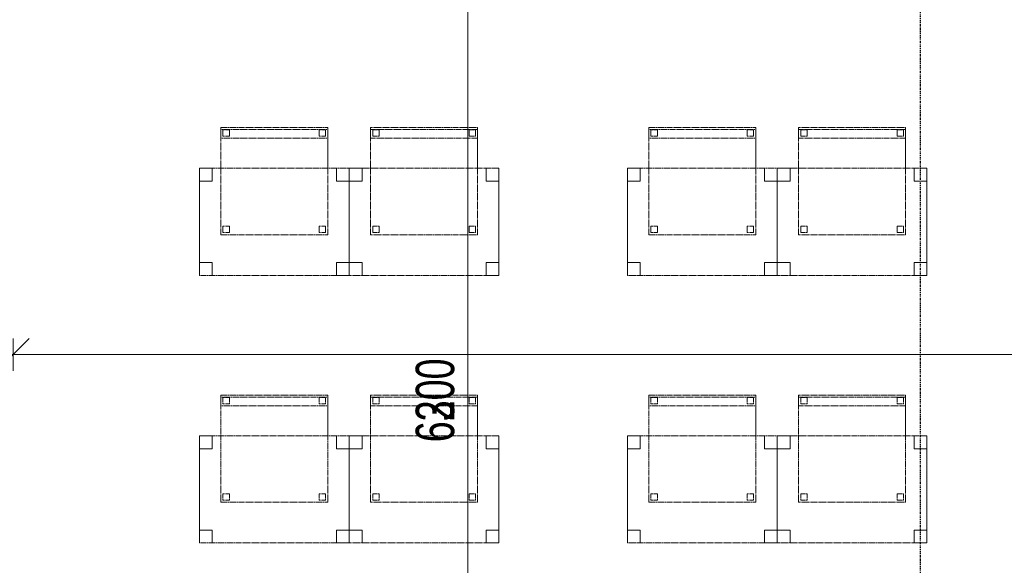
# Model space of a CAD drawing. Header units: millimetres. Extents: x -80560 to 110805, y -11020 to 52719.
# Tile 54 of 182: x 36085 to 40686, y 24983 to 27532. Entities that reach past the tile are written whole.
import ezdxf

# ---------------------------------------------------------------- set-up
doc = ezdxf.new("R2010")
doc.units = ezdxf.units.MM
doc.linetypes.add('CENTER2', pattern=[20, 8, -4, 4, -4])
doc.linetypes.add('DASHED2', pattern=[6, 4, -2])
for name, color, linetype, lineweight in [('A-ANNO-DIMS', 211, 'Continuous', 9), ('A-ANNO-DIMS-100', 211, 'Continuous', 9), ('I-FURN', 30, 'Continuous', 18), ('S-GRID', 1, 'Continuous', 9)]:
    doc.layers.add(name, color=color, linetype=linetype, lineweight=lineweight)
doc.styles.add('Arial_6', font='arial.ttf', dxfattribs={"width": 0.7, "height": 180})
doc.dimstyles.new('n3o_1_8', dxfattribs={"dimscale": 304.8, "dimtxt": 183.646692, "dimasz": 0.492126, "dimexe": 0.246063, "dimexo": 0.0625, "dimgap": 0.032808, "dimtad": 1, "dimdec": 0, "dimdsep": 46, "dimtxsty": 'Arial_6', "dimblk1": 'OBLIQUE', "dimblk2": 'OBLIQUE', "dimsah": 1, "dimcen": 0.09, "dimdle": 0.246063, "dimazin": 0, "dimtfac": 1, "dimtdec": 4, "dimtix": 1, "dimtmove": 0, "dimatfit": 3, "dimfxl": 0.246063, "dimfxlon": 1, "dimtvp": 1, "dimtolj": 1, "dimtzin": 0, "dimarcsym": 2})
doc.dimstyles.new('n3o_1_8_3', dxfattribs={"dimscale": 304.8, "dimtxt": 183.646692, "dimasz": 0.492126, "dimexe": 0.246063, "dimexo": 0.0625, "dimgap": 0.032808, "dimtad": 1, "dimdec": 0, "dimdsep": 46, "dimtxsty": 'Arial_6', "dimblk1": 'OBLIQUE', "dimblk2": 'OBLIQUE', "dimsah": 1, "dimcen": 0.09, "dimdle": 0.246063, "dimazin": 0, "dimtfac": 1, "dimtdec": 4, "dimtix": 1, "dimtmove": 0, "dimatfit": 3, "dimfxl": 0.246063, "dimfxlon": 1, "dimtvp": 1, "dimtolj": 1, "dimtzin": 0, "dimarcsym": 2})

# ---------------------------------------------------------------- blocks, each defined once
blk = doc.blocks.new('82_tafel1 - tafel 500x700 2-30664860-DO_02 tweede verdieping')
at = {"layer": 'I-FURN', "linetype": 'DASHED2'}
for p, q in [((-350, -250), (-350, 250)), ((-350, 250), (350, 250)), ((350, 250), (-350, 250)), ((-350, 250), (-350, -250)), ((-350, 250), (-350, 190)), ((-290, 250), (-350, 250)), ((-290, 190), (-290, 250)), ((-290, 250), (290, 250)), ((-290, 250), (-290, 190)), ((290, 250), (290, 190)), ((290, 190), (290, 250)), ((350, 250), (290, 250)), ((350, 250), (350, -250)), ((350, -250), (350, 250)), ((350, 190), (350, 250)), ((-350, -190), (-350, 190)), ((-350, 190), (-290, 190)), ((-290, 190), (-350, 190)), ((290, 190), (350, 190)), ((350, 190), (290, 190)), ((350, 190), (350, -190)), ((-290, -190), (-350, -190)), ((-350, -190), (-290, -190)), ((-350, -190), (-350, -250)), ((-290, -250), (-290, -190)), ((-290, -190), (-290, -250)), ((350, -190), (290, -190)), ((290, -190), (290, -250)), ((290, -250), (290, -190)), ((290, -190), (350, -190)), ((350, -250), (350, -190)), ((350, -250), (-350, -250)), ((-350, -250), (350, -250)), ((-350, -250), (-290, -250)), ((290, -250), (-290, -250)), ((290, -250), (350, -250))]:
    blk.add_line(p, q, dxfattribs=at)
blk = doc.blocks.new('82_zitmeubel - stoel 500x500-V55-DO_02 tweede verdieping')
at = {"layer": 'I-FURN', "linetype": 'DASHED2'}
for p, q in [((-192.1, 263), (-192.1, 73)), ((-192.1, 254.1), (-192.1, 263)), ((307.9, 263), (-192.1, 263)), ((307.9, 263), (-192.1, 263)), ((-192.1, 213), (-192.1, 254.1)), ((-192.1, 254.1), (307.9, 254.1)), ((-182.1, 252), (-182.1, 224)), ((-182.1, 224), (-182.1, 252)), ((-153.1, 253), (-181.1, 253)), ((-181.1, 253), (-153.1, 253)), ((-152.1, 224), (-152.1, 252)), ((-152.1, 252), (-152.1, 224)), ((267.9, 252), (267.9, 224)), ((267.9, 224), (267.9, 252)), ((296.9, 253), (268.9, 253)), ((268.9, 253), (296.9, 253)), ((297.9, 224), (297.9, 252)), ((297.9, 252), (297.9, 224)), ((307.9, 73), (307.9, 263)), ((307.9, 263), (307.9, 254.1)), ((307.9, 254.1), (307.9, 213)), ((-192.1, 73), (-192.1, 213)), ((-192.1, 213), (307.9, 213)), ((-181.1, 223), (-153.1, 223)), ((-153.1, 223), (-181.1, 223)), ((268.9, 223), (296.9, 223)), ((296.9, 223), (268.9, 223)), ((307.9, 213), (307.9, 73)), ((-192.1, 73), (-192.1, -237)), ((-192.1, -237), (-192.1, 73)), ((307.9, -237), (307.9, 73)), ((307.9, 73), (307.9, -237)), ((-182.1, -198), (-182.1, -226)), ((-182.1, -226), (-182.1, -198)), ((-153.1, -197), (-181.1, -197)), ((-181.1, -197), (-153.1, -197)), ((-181.1, -227), (-153.1, -227)), ((-153.1, -227), (-181.1, -227)), ((-152.1, -226), (-152.1, -198)), ((-152.1, -198), (-152.1, -226)), ((267.9, -198), (267.9, -226)), ((267.9, -226), (267.9, -198)), ((296.9, -197), (268.9, -197)), ((268.9, -197), (296.9, -197)), ((268.9, -227), (296.9, -227)), ((296.9, -227), (268.9, -227)), ((297.9, -226), (297.9, -198)), ((297.9, -198), (297.9, -226)), ((307.9, -237), (-192.1, -237)), ((307.9, -237), (-192.1, -237))]:
    blk.add_line(p, q, dxfattribs=at)
for centre, start, end in [((-181.1, 252), 90, 180), ((-181.1, 252), 90, 180), ((-153.1, 252), 0, 90), ((-153.1, 252), 0, 90), ((268.9, 252), 90, 180), ((268.9, 252), 90, 180), ((296.9, 252), 0, 90), ((296.9, 252), 0, 90), ((-181.1, 224), 180, 270), ((-181.1, 224), 180, 270), ((-153.1, 224), 270, 0), ((-153.1, 224), 270, 300), ((-153.1, 224), 300, 0), ((268.9, 224), 180, 270), ((268.9, 224), 180, 270), ((296.9, 224), 270, 0), ((296.9, 224), 270, 0), ((-181.1, -198), 90, 180), ((-181.1, -198), 90, 180), ((-181.1, -226), 180, 210), ((-181.1, -226), 180, 270), ((-181.1, -226), 210, 225), ((-181.1, -226), 225, 270), ((-153.1, -198), 0, 90), ((-153.1, -198), 0, 90), ((-153.1, -226), 270, 0), ((-153.1, -226), 270, 0), ((268.9, -198), 90, 180), ((268.9, -198), 90, 180), ((268.9, -226), 180, 270), ((268.9, -226), 180, 270), ((296.9, -198), 0, 90), ((296.9, -198), 0, 90), ((296.9, -226), 270, 0), ((296.9, -226), 270, 0)]:
    blk.add_arc(centre, 1, start, end, dxfattribs=at)
blk = doc.blocks.new('82_zitmeubel - stoel 500x500-V56-DO_02 tweede verdieping')
at = {"layer": 'I-FURN', "linetype": 'DASHED2'}
for p, q in [((-192.1, 263), (-192.1, 73)), ((-192.1, 254.1), (-192.1, 263)), ((307.9, 263), (-192.1, 263)), ((307.9, 263), (-192.1, 263)), ((-192.1, 213), (-192.1, 254.1)), ((-192.1, 254.1), (307.9, 254.1)), ((-182.1, 252), (-182.1, 224)), ((-182.1, 224), (-182.1, 252)), ((-153.1, 253), (-181.1, 253)), ((-181.1, 253), (-153.1, 253)), ((-152.1, 224), (-152.1, 252)), ((-152.1, 252), (-152.1, 224)), ((267.9, 252), (267.9, 224)), ((267.9, 224), (267.9, 252)), ((296.9, 253), (268.9, 253)), ((268.9, 253), (296.9, 253)), ((297.9, 224), (297.9, 252)), ((297.9, 252), (297.9, 224)), ((307.9, 73), (307.9, 263)), ((307.9, 263), (307.9, 254.1)), ((307.9, 254.1), (307.9, 213)), ((-192.1, 73), (-192.1, 213)), ((-192.1, 213), (307.9, 213)), ((-181.1, 223), (-153.1, 223)), ((-153.1, 223), (-181.1, 223)), ((268.9, 223), (296.9, 223)), ((296.9, 223), (268.9, 223)), ((307.9, 213), (307.9, 73)), ((-192.1, 73), (-192.1, -237)), ((-192.1, -237), (-192.1, 73)), ((307.9, -237), (307.9, 73)), ((307.9, 73), (307.9, -237)), ((-182.1, -198), (-182.1, -226)), ((-182.1, -226), (-182.1, -198)), ((-153.1, -197), (-181.1, -197)), ((-181.1, -197), (-153.1, -197)), ((-181.1, -227), (-153.1, -227)), ((-153.1, -227), (-181.1, -227)), ((-152.1, -226), (-152.1, -198)), ((-152.1, -198), (-152.1, -226)), ((267.9, -198), (267.9, -226)), ((267.9, -226), (267.9, -198)), ((296.9, -197), (268.9, -197)), ((268.9, -197), (296.9, -197)), ((268.9, -227), (296.9, -227)), ((296.9, -227), (268.9, -227)), ((297.9, -226), (297.9, -198)), ((297.9, -198), (297.9, -226)), ((307.9, -237), (-192.1, -237)), ((307.9, -237), (-192.1, -237))]:
    blk.add_line(p, q, dxfattribs=at)
for centre, start, end in [((-181.1, 252), 90, 180), ((-181.1, 252), 90, 180), ((-153.1, 252), 0, 90), ((-153.1, 252), 0, 90), ((268.9, 252), 90, 180), ((268.9, 252), 90, 180), ((296.9, 252), 0, 90), ((296.9, 252), 60, 90), ((296.9, 252), 0, 60), ((-181.1, 224), 180, 270), ((-181.1, 224), 180, 270), ((-153.1, 224), 270, 0), ((-153.1, 224), 270, 0), ((268.9, 224), 180, 270), ((268.9, 224), 180, 270), ((296.9, 224), 270, 0), ((296.9, 224), 270, 0), ((-181.1, -198), 90, 180), ((-181.1, -198), 90, 180), ((-181.1, -226), 180, 270), ((-181.1, -226), 180, 270), ((-153.1, -198), 30, 90), ((-153.1, -198), 0, 90), ((-153.1, -226), 270, 0), ((-153.1, -226), 270, 0), ((-153.1, -198), 0, 30), ((268.9, -198), 90, 180), ((268.9, -198), 105, 180), ((268.9, -226), 180, 270), ((268.9, -226), 180, 270), ((268.9, -198), 90, 105), ((296.9, -198), 0, 90), ((296.9, -198), 0, 90), ((296.9, -226), 270, 0), ((296.9, -226), 270, 0)]:
    blk.add_arc(centre, 1, start, end, dxfattribs=at)
blk = doc.blocks.new('82_zitmeubel - stoel 500x500-V57-DO_02 tweede verdieping')
at = {"layer": 'I-FURN', "linetype": 'DASHED2'}
for p, q in [((-192.1, 263), (-192.1, 73)), ((-192.1, 254.1), (-192.1, 263)), ((307.9, 263), (-192.1, 263)), ((307.9, 263), (-192.1, 263)), ((-192.1, 213), (-192.1, 254.1)), ((-192.1, 254.1), (307.9, 254.1)), ((-182.1, 252), (-182.1, 224)), ((-182.1, 224), (-182.1, 252)), ((-153.1, 253), (-181.1, 253)), ((-181.1, 253), (-153.1, 253)), ((-152.1, 224), (-152.1, 252)), ((-152.1, 252), (-152.1, 224)), ((267.9, 252), (267.9, 224)), ((267.9, 224), (267.9, 252)), ((296.9, 253), (268.9, 253)), ((268.9, 253), (296.9, 253)), ((297.9, 224), (297.9, 252)), ((297.9, 252), (297.9, 224)), ((307.9, 73), (307.9, 263)), ((307.9, 263), (307.9, 254.1)), ((307.9, 254.1), (307.9, 213)), ((-192.1, 73), (-192.1, 213)), ((-192.1, 213), (307.9, 213)), ((-181.1, 223), (-153.1, 223)), ((-153.1, 223), (-181.1, 223)), ((268.9, 223), (296.9, 223)), ((296.9, 223), (268.9, 223)), ((307.9, 213), (307.9, 73)), ((-192.1, 73), (-192.1, -237)), ((-192.1, -237), (-192.1, 73)), ((307.9, -237), (307.9, 73)), ((307.9, 73), (307.9, -237)), ((-182.1, -198), (-182.1, -226)), ((-182.1, -226), (-182.1, -198)), ((-153.1, -197), (-181.1, -197)), ((-181.1, -197), (-153.1, -197)), ((-181.1, -227), (-153.1, -227)), ((-153.1, -227), (-181.1, -227)), ((-152.1, -226), (-152.1, -198)), ((-152.1, -198), (-152.1, -226)), ((267.9, -198), (267.9, -226)), ((267.9, -226), (267.9, -198)), ((296.9, -197), (268.9, -197)), ((268.9, -197), (296.9, -197)), ((268.9, -227), (296.9, -227)), ((296.9, -227), (268.9, -227)), ((297.9, -226), (297.9, -198)), ((297.9, -198), (297.9, -226)), ((307.9, -237), (-192.1, -237)), ((307.9, -237), (-192.1, -237))]:
    blk.add_line(p, q, dxfattribs=at)
for centre, start, end in [((-181.1, 252), 90, 180), ((-181.1, 252), 90, 180), ((-153.1, 252), 0, 90), ((-153.1, 252), 0, 90), ((268.9, 252), 90, 180), ((268.9, 252), 90, 180), ((296.9, 252), 0, 90), ((296.9, 252), 0, 90), ((-181.1, 224), 180, 270), ((-181.1, 224), 180, 270), ((-153.1, 224), 270, 0), ((-153.1, 224), 270, 0), ((268.9, 224), 180, 270), ((268.9, 224), 180, 270), ((296.9, 224), 270, 0), ((296.9, 224), 270, 0), ((-181.1, -198), 90, 180), ((-181.1, -198), 90, 180), ((-181.1, -226), 180, 270), ((-181.1, -226), 180, 270), ((-153.1, -198), 0, 90), ((-153.1, -198), 0, 90), ((-153.1, -226), 270, 0), ((-153.1, -226), 270, 0), ((268.9, -198), 90, 180), ((268.9, -198), 90, 180), ((268.9, -226), 180, 270), ((268.9, -226), 180, 270), ((296.9, -198), 0, 90), ((296.9, -198), 0, 90), ((296.9, -226), 270, 0), ((296.9, -226), 270, 0)]:
    blk.add_arc(centre, 1, start, end, dxfattribs=at)
blk = doc.blocks.new('82_zitmeubel - stoel 500x500-V58-DO_02 tweede verdieping')
at = {"layer": 'I-FURN', "linetype": 'DASHED2'}
for p, q in [((-192.1, 263), (-192.1, 73)), ((-192.1, 254.1), (-192.1, 263)), ((307.9, 263), (-192.1, 263)), ((307.9, 263), (-192.1, 263)), ((-192.1, 213), (-192.1, 254.1)), ((-192.1, 254.1), (307.9, 254.1)), ((-182.1, 252), (-182.1, 224)), ((-182.1, 224), (-182.1, 252)), ((-153.1, 253), (-181.1, 253)), ((-181.1, 253), (-153.1, 253)), ((-152.1, 224), (-152.1, 252)), ((-152.1, 252), (-152.1, 224)), ((267.9, 252), (267.9, 224)), ((267.9, 224), (267.9, 252)), ((296.9, 253), (268.9, 253)), ((268.9, 253), (296.9, 253)), ((297.9, 224), (297.9, 252)), ((297.9, 252), (297.9, 224)), ((307.9, 73), (307.9, 263)), ((307.9, 263), (307.9, 254.1)), ((307.9, 254.1), (307.9, 213)), ((-192.1, 73), (-192.1, 213)), ((-192.1, 213), (307.9, 213)), ((-181.1, 223), (-153.1, 223)), ((-153.1, 223), (-181.1, 223)), ((268.9, 223), (296.9, 223)), ((296.9, 223), (268.9, 223)), ((307.9, 213), (307.9, 73)), ((-192.1, 73), (-192.1, -237)), ((-192.1, -237), (-192.1, 73)), ((307.9, -237), (307.9, 73)), ((307.9, 73), (307.9, -237)), ((-182.1, -198), (-182.1, -226)), ((-182.1, -226), (-182.1, -198)), ((-153.1, -197), (-181.1, -197)), ((-181.1, -197), (-153.1, -197)), ((-181.1, -227), (-153.1, -227)), ((-153.1, -227), (-181.1, -227)), ((-152.1, -226), (-152.1, -198)), ((-152.1, -198), (-152.1, -226)), ((267.9, -198), (267.9, -226)), ((267.9, -226), (267.9, -198)), ((296.9, -197), (268.9, -197)), ((268.9, -197), (296.9, -197)), ((268.9, -227), (296.9, -227)), ((296.9, -227), (268.9, -227)), ((297.9, -226), (297.9, -198)), ((297.9, -198), (297.9, -226)), ((307.9, -237), (-192.1, -237)), ((307.9, -237), (-192.1, -237))]:
    blk.add_line(p, q, dxfattribs=at)
for centre, start, end in [((-181.1, 252), 90, 180), ((-181.1, 252), 90, 180), ((-153.1, 252), 0, 90), ((-153.1, 252), 0, 90), ((268.9, 252), 90, 180), ((268.9, 252), 90, 180), ((296.9, 252), 0, 90), ((296.9, 252), 0, 90), ((-181.1, 224), 180, 270), ((-181.1, 224), 180, 270), ((-153.1, 224), 270, 0), ((-153.1, 224), 270, 285), ((-153.1, 224), 285, 0), ((268.9, 224), 180, 270), ((268.9, 224), 180, 270), ((296.9, 224), 270, 0), ((296.9, 224), 270, 0), ((-181.1, -198), 90, 180), ((-181.1, -198), 90, 180), ((-181.1, -226), 180, 240), ((-181.1, -226), 180, 270), ((-181.1, -226), 240, 270), ((-153.1, -198), 0, 90), ((-153.1, -198), 0, 90), ((-153.1, -226), 270, 0), ((-153.1, -226), 270, 0), ((268.9, -198), 90, 180), ((268.9, -198), 90, 180), ((268.9, -226), 180, 270), ((268.9, -226), 180, 270), ((296.9, -198), 0, 90), ((296.9, -198), 0, 90), ((296.9, -226), 270, 0), ((296.9, -226), 270, 0)]:
    blk.add_arc(centre, 1, start, end, dxfattribs=at)
blk = doc.blocks.new('82_zitmeubel - stoel 500x500-V67-DO_02 tweede verdieping')
at = {"layer": 'I-FURN', "linetype": 'DASHED2'}
for p, q in [((-192.1, 263), (-192.1, 73)), ((-192.1, 254.1), (-192.1, 263)), ((307.9, 263), (-192.1, 263)), ((307.9, 263), (-192.1, 263)), ((-192.1, 213), (-192.1, 254.1)), ((-192.1, 254.1), (307.9, 254.1)), ((-182.1, 252), (-182.1, 224)), ((-182.1, 224), (-182.1, 252)), ((-153.1, 253), (-181.1, 253)), ((-181.1, 253), (-153.1, 253)), ((-152.1, 224), (-152.1, 252)), ((-152.1, 252), (-152.1, 224)), ((267.9, 252), (267.9, 224)), ((267.9, 224), (267.9, 252)), ((296.9, 253), (268.9, 253)), ((268.9, 253), (296.9, 253)), ((297.9, 224), (297.9, 252)), ((297.9, 252), (297.9, 224)), ((307.9, 73), (307.9, 263)), ((307.9, 263), (307.9, 254.1)), ((307.9, 254.1), (307.9, 213)), ((-192.1, 73), (-192.1, 213)), ((-192.1, 213), (307.9, 213)), ((-181.1, 223), (-153.1, 223)), ((-153.1, 223), (-181.1, 223)), ((268.9, 223), (296.9, 223)), ((296.9, 223), (268.9, 223)), ((307.9, 213), (307.9, 73)), ((-192.1, 73), (-192.1, -237)), ((-192.1, -237), (-192.1, 73)), ((307.9, -237), (307.9, 73)), ((307.9, 73), (307.9, -237)), ((-182.1, -198), (-182.1, -226)), ((-182.1, -226), (-182.1, -198)), ((-153.1, -197), (-181.1, -197)), ((-181.1, -197), (-153.1, -197)), ((-181.1, -227), (-153.1, -227)), ((-153.1, -227), (-181.1, -227)), ((-152.1, -226), (-152.1, -198)), ((-152.1, -198), (-152.1, -226)), ((267.9, -198), (267.9, -226)), ((267.9, -226), (267.9, -198)), ((296.9, -197), (268.9, -197)), ((268.9, -197), (296.9, -197)), ((268.9, -227), (296.9, -227)), ((296.9, -227), (268.9, -227)), ((297.9, -226), (297.9, -198)), ((297.9, -198), (297.9, -226)), ((307.9, -237), (-192.1, -237)), ((307.9, -237), (-192.1, -237))]:
    blk.add_line(p, q, dxfattribs=at)
for centre, start, end in [((-181.1, 252), 90, 180), ((-181.1, 252), 90, 180), ((-153.1, 252), 0, 90), ((-153.1, 252), 45, 90), ((-153.1, 252), 0, 45), ((268.9, 252), 90, 180), ((268.9, 252), 90, 180), ((296.9, 252), 0, 90), ((296.9, 252), 0, 90), ((-181.1, 224), 180, 270), ((-181.1, 224), 180, 225), ((-181.1, 224), 225, 270), ((-153.1, 224), 270, 0), ((-153.1, 224), 270, 0), ((268.9, 224), 180, 270), ((268.9, 224), 180, 270), ((296.9, 224), 270, 0), ((296.9, 224), 270, 0), ((-181.1, -198), 90, 180), ((-181.1, -198), 90, 180), ((-181.1, -226), 180, 270), ((-181.1, -226), 180, 270), ((-153.1, -198), 0, 90), ((-153.1, -198), 0, 90), ((-153.1, -226), 270, 0), ((-153.1, -226), 270, 300), ((-153.1, -226), 300, 0), ((268.9, -198), 90, 180), ((268.9, -198), 90, 180), ((268.9, -226), 180, 270), ((268.9, -226), 180, 270), ((296.9, -198), 0, 90), ((296.9, -198), 0, 90), ((296.9, -226), 270, 0), ((296.9, -226), 270, 0)]:
    blk.add_arc(centre, 1, start, end, dxfattribs=at)
blk = doc.blocks.new('82_zitmeubel - stoel 500x500-V68-DO_02 tweede verdieping')
at = {"layer": 'I-FURN', "linetype": 'DASHED2'}
for p, q in [((-192.1, 263), (-192.1, 73)), ((-192.1, 254.1), (-192.1, 263)), ((307.9, 263), (-192.1, 263)), ((307.9, 263), (-192.1, 263)), ((-192.1, 213), (-192.1, 254.1)), ((-192.1, 254.1), (307.9, 254.1)), ((-182.1, 252), (-182.1, 224)), ((-182.1, 224), (-182.1, 252)), ((-153.1, 253), (-181.1, 253)), ((-181.1, 253), (-153.1, 253)), ((-152.1, 224), (-152.1, 252)), ((-152.1, 252), (-152.1, 224)), ((267.9, 252), (267.9, 224)), ((267.9, 224), (267.9, 252)), ((296.9, 253), (268.9, 253)), ((268.9, 253), (296.9, 253)), ((297.9, 224), (297.9, 252)), ((297.9, 252), (297.9, 224)), ((307.9, 73), (307.9, 263)), ((307.9, 263), (307.9, 254.1)), ((307.9, 254.1), (307.9, 213)), ((-192.1, 73), (-192.1, 213)), ((-192.1, 213), (307.9, 213)), ((-181.1, 223), (-153.1, 223)), ((-153.1, 223), (-181.1, 223)), ((268.9, 223), (296.9, 223)), ((296.9, 223), (268.9, 223)), ((307.9, 213), (307.9, 73)), ((-192.1, 73), (-192.1, -237)), ((-192.1, -237), (-192.1, 73)), ((307.9, -237), (307.9, 73)), ((307.9, 73), (307.9, -237)), ((-182.1, -198), (-182.1, -226)), ((-182.1, -226), (-182.1, -198)), ((-153.1, -197), (-181.1, -197)), ((-181.1, -197), (-153.1, -197)), ((-181.1, -227), (-153.1, -227)), ((-153.1, -227), (-181.1, -227)), ((-152.1, -226), (-152.1, -198)), ((-152.1, -198), (-152.1, -226)), ((267.9, -198), (267.9, -226)), ((267.9, -226), (267.9, -198)), ((296.9, -197), (268.9, -197)), ((268.9, -197), (296.9, -197)), ((268.9, -227), (296.9, -227)), ((296.9, -227), (268.9, -227)), ((297.9, -226), (297.9, -198)), ((297.9, -198), (297.9, -226)), ((307.9, -237), (-192.1, -237)), ((307.9, -237), (-192.1, -237))]:
    blk.add_line(p, q, dxfattribs=at)
for centre, start, end in [((-181.1, 252), 90, 180), ((-181.1, 252), 90, 180), ((-153.1, 252), 0, 90), ((-153.1, 252), 0, 90), ((268.9, 252), 90, 180), ((268.9, 252), 90, 180), ((296.9, 252), 0, 90), ((296.9, 252), 0, 90), ((-181.1, 224), 180, 270), ((-181.1, 224), 180, 270), ((-153.1, 224), 270, 0), ((-153.1, 224), 270, 0), ((268.9, 224), 180, 270), ((268.9, 224), 180, 270), ((296.9, 224), 270, 0), ((296.9, 224), 270, 345), ((296.9, 224), 345, 0), ((-181.1, -198), 90, 180), ((-181.1, -198), 90, 180), ((-181.1, -226), 180, 270), ((-181.1, -226), 180, 270), ((-153.1, -198), 0, 90), ((-153.1, -198), 0, 90), ((-153.1, -226), 270, 0), ((-153.1, -226), 270, 0), ((268.9, -198), 90, 180), ((268.9, -198), 90, 180), ((268.9, -226), 180, 270), ((268.9, -226), 180, 270), ((296.9, -198), 0, 90), ((296.9, -198), 0, 90), ((296.9, -226), 270, 0), ((296.9, -226), 270, 0)]:
    blk.add_arc(centre, 1, start, end, dxfattribs=at)
blk = doc.blocks.new('82_zitmeubel - stoel 500x500-V69-DO_02 tweede verdieping')
at = {"layer": 'I-FURN', "linetype": 'DASHED2'}
for p, q in [((-192.1, 263), (-192.1, 73)), ((-192.1, 254.1), (-192.1, 263)), ((307.9, 263), (-192.1, 263)), ((307.9, 263), (-192.1, 263)), ((-192.1, 213), (-192.1, 254.1)), ((-192.1, 254.1), (307.9, 254.1)), ((-182.1, 252), (-182.1, 224)), ((-182.1, 224), (-182.1, 252)), ((-153.1, 253), (-181.1, 253)), ((-181.1, 253), (-153.1, 253)), ((-152.1, 224), (-152.1, 252)), ((-152.1, 252), (-152.1, 224)), ((267.9, 252), (267.9, 224)), ((267.9, 224), (267.9, 252)), ((296.9, 253), (268.9, 253)), ((268.9, 253), (296.9, 253)), ((297.9, 224), (297.9, 252)), ((297.9, 252), (297.9, 224)), ((307.9, 73), (307.9, 263)), ((307.9, 263), (307.9, 254.1)), ((307.9, 254.1), (307.9, 213)), ((-192.1, 73), (-192.1, 213)), ((-192.1, 213), (307.9, 213)), ((-181.1, 223), (-153.1, 223)), ((-153.1, 223), (-181.1, 223)), ((268.9, 223), (296.9, 223)), ((296.9, 223), (268.9, 223)), ((307.9, 213), (307.9, 73)), ((-192.1, 73), (-192.1, -237)), ((-192.1, -237), (-192.1, 73)), ((307.9, -237), (307.9, 73)), ((307.9, 73), (307.9, -237)), ((-182.1, -198), (-182.1, -226)), ((-182.1, -226), (-182.1, -198)), ((-153.1, -197), (-181.1, -197)), ((-181.1, -197), (-153.1, -197)), ((-181.1, -227), (-153.1, -227)), ((-153.1, -227), (-181.1, -227)), ((-152.1, -226), (-152.1, -198)), ((-152.1, -198), (-152.1, -226)), ((267.9, -198), (267.9, -226)), ((267.9, -226), (267.9, -198)), ((296.9, -197), (268.9, -197)), ((268.9, -197), (296.9, -197)), ((268.9, -227), (296.9, -227)), ((296.9, -227), (268.9, -227)), ((297.9, -226), (297.9, -198)), ((297.9, -198), (297.9, -226)), ((307.9, -237), (-192.1, -237)), ((307.9, -237), (-192.1, -237))]:
    blk.add_line(p, q, dxfattribs=at)
for centre, start, end in [((-181.1, 252), 90, 180), ((-181.1, 252), 90, 180), ((-153.1, 252), 0, 90), ((-153.1, 252), 0, 90), ((268.9, 252), 90, 180), ((268.9, 252), 90, 180), ((296.9, 252), 0, 90), ((296.9, 252), 0, 90), ((-181.1, 224), 180, 270), ((-181.1, 224), 180, 270), ((-153.1, 224), 270, 0), ((-153.1, 224), 270, 0), ((268.9, 224), 180, 270), ((268.9, 224), 180, 270), ((296.9, 224), 270, 0), ((296.9, 224), 270, 0), ((-181.1, -198), 90, 180), ((-181.1, -198), 90, 180), ((-181.1, -226), 180, 270), ((-181.1, -226), 180, 270), ((-153.1, -198), 0, 90), ((-153.1, -198), 0, 90), ((-153.1, -226), 270, 0), ((-153.1, -226), 270, 0), ((268.9, -198), 90, 180), ((268.9, -198), 90, 180), ((268.9, -226), 180, 270), ((268.9, -226), 180, 270), ((296.9, -198), 75, 90), ((296.9, -198), 0, 90), ((296.9, -226), 270, 0), ((296.9, -226), 270, 285), ((296.9, -198), 0, 75), ((296.9, -226), 285, 0)]:
    blk.add_arc(centre, 1, start, end, dxfattribs=at)
blk = doc.blocks.new('82_zitmeubel - stoel 500x500-V70-DO_02 tweede verdieping')
at = {"layer": 'I-FURN', "linetype": 'DASHED2'}
for p, q in [((-192.1, 263), (-192.1, 73)), ((-192.1, 254.1), (-192.1, 263)), ((307.9, 263), (-192.1, 263)), ((307.9, 263), (-192.1, 263)), ((-192.1, 213), (-192.1, 254.1)), ((-192.1, 254.1), (307.9, 254.1)), ((-182.1, 252), (-182.1, 224)), ((-182.1, 224), (-182.1, 252)), ((-153.1, 253), (-181.1, 253)), ((-181.1, 253), (-153.1, 253)), ((-152.1, 224), (-152.1, 252)), ((-152.1, 252), (-152.1, 224)), ((267.9, 252), (267.9, 224)), ((267.9, 224), (267.9, 252)), ((296.9, 253), (268.9, 253)), ((268.9, 253), (296.9, 253)), ((297.9, 224), (297.9, 252)), ((297.9, 252), (297.9, 224)), ((307.9, 73), (307.9, 263)), ((307.9, 263), (307.9, 254.1)), ((307.9, 254.1), (307.9, 213)), ((-192.1, 73), (-192.1, 213)), ((-192.1, 213), (307.9, 213)), ((-181.1, 223), (-153.1, 223)), ((-153.1, 223), (-181.1, 223)), ((268.9, 223), (296.9, 223)), ((296.9, 223), (268.9, 223)), ((307.9, 213), (307.9, 73)), ((-192.1, 73), (-192.1, -237)), ((-192.1, -237), (-192.1, 73)), ((307.9, -237), (307.9, 73)), ((307.9, 73), (307.9, -237)), ((-182.1, -198), (-182.1, -226)), ((-182.1, -226), (-182.1, -198)), ((-153.1, -197), (-181.1, -197)), ((-181.1, -197), (-153.1, -197)), ((-181.1, -227), (-153.1, -227)), ((-153.1, -227), (-181.1, -227)), ((-152.1, -226), (-152.1, -198)), ((-152.1, -198), (-152.1, -226)), ((267.9, -198), (267.9, -226)), ((267.9, -226), (267.9, -198)), ((296.9, -197), (268.9, -197)), ((268.9, -197), (296.9, -197)), ((268.9, -227), (296.9, -227)), ((296.9, -227), (268.9, -227)), ((297.9, -226), (297.9, -198)), ((297.9, -198), (297.9, -226)), ((307.9, -237), (-192.1, -237)), ((307.9, -237), (-192.1, -237))]:
    blk.add_line(p, q, dxfattribs=at)
for centre, start, end in [((-181.1, 252), 90, 180), ((-181.1, 252), 90, 180), ((-153.1, 252), 0, 90), ((-153.1, 252), 0, 90), ((268.9, 252), 90, 180), ((268.9, 252), 90, 180), ((296.9, 252), 0, 90), ((296.9, 252), 0, 90), ((-181.1, 224), 180, 270), ((-181.1, 224), 180, 210), ((-181.1, 224), 210, 270), ((-153.1, 224), 270, 0), ((-153.1, 224), 270, 0), ((268.9, 224), 180, 270), ((268.9, 224), 180, 270), ((296.9, 224), 270, 0), ((296.9, 224), 270, 0), ((-181.1, -198), 90, 180), ((-181.1, -198), 90, 180), ((-181.1, -226), 180, 270), ((-181.1, -226), 180, 270), ((-153.1, -198), 0, 90), ((-153.1, -198), 0, 90), ((-153.1, -226), 270, 0), ((-153.1, -226), 270, 315), ((-153.1, -226), 315, 0), ((268.9, -198), 90, 180), ((268.9, -198), 90, 180), ((268.9, -226), 180, 270), ((268.9, -226), 180, 270), ((296.9, -198), 0, 90), ((296.9, -198), 0, 90), ((296.9, -226), 270, 0), ((296.9, -226), 270, 0)]:
    blk.add_arc(centre, 1, start, end, dxfattribs=at)
blk = doc.blocks.new('DIMBLOCK1-DO_02 tweede verdieping')
at = {"layer": 'A-ANNO-DIMS-100'}
for p, q in [((38179.5, 28900), (38104.5, 28975)), ((38104.5, 28900), (38254.5, 28900)), ((38179.5, 28900), (38104.5, 28900)), ((38179.5, 22525), (38179.5, 28900)), ((38179.5, 28900), (38254.5, 28825)), ((38179.5, 22600), (38104.5, 22675)), ((38104.5, 22600), (38254.5, 22600)), ((38179.5, 22600), (38104.5, 22600)), ((38179.5, 22600), (38254.5, 22525))]:
    blk.add_line(p, q, dxfattribs=at)
at = {"layer": 'A-ANNO-DIMS-100', "color": 0, "insert": (37935.8, 25557.9), "char_height": 180, "width": 461.094, "attachment_point": 1, "rotation": 90, "line_spacing_factor": 0.941778, "style": 'Arial_6'}
blk.add_mtext('6300', dxfattribs=at)
blk = doc.blocks.new('_Oblique')
at = {"color": 0, "linetype": 'ByBlock', "lineweight": -2}
blk.add_line((-0.5, -0.5), (0.5, 0.5), dxfattribs=at)
blk = doc.blocks.new('DIMBLOCK234-DO_02 tweede verdieping')
at = {"layer": 'A-ANNO-DIMS-100'}
for p, q in [((36055.3, 25967.1), (36130.3, 26042.1)), ((36055.3, 26042.1), (36055.3, 25892.1)), ((36055.3, 25967.1), (36055.3, 26042.1)), ((47144.8, 25967.1), (47219.8, 26042.1)), ((47144.8, 26042.1), (47144.8, 25892.1)), ((47144.8, 25967.1), (47144.8, 26042.1)), ((35980.3, 25967.1), (47144.8, 25967.1)), ((36055.3, 25967.1), (35980.3, 25892.1)), ((47144.8, 25967.1), (47069.8, 25892.1))]:
    blk.add_line(p, q, dxfattribs=at)
at = {"layer": 'A-ANNO-DIMS-100', "color": 0, "insert": (41359.9, 26210.8), "char_height": 180, "width": 576.368, "attachment_point": 1, "line_spacing_factor": 0.941778, "style": 'Arial_6'}
blk.add_mtext('11090', dxfattribs=at)
blk = doc.blocks.new('DIMBLOCK317-DO_02 tweede verdieping')
at = {"layer": 'A-ANNO-DIMS-100'}
for p, q in [((38179.5, 28850), (38104.5, 28925)), ((38104.5, 28850), (38254.5, 28850)), ((38179.5, 28850), (38104.5, 28850)), ((38179.5, 22650), (38179.5, 28850)), ((38179.5, 28850), (38254.5, 28775)), ((38179.5, 22650), (38104.5, 22725)), ((38104.5, 22650), (38254.5, 22650)), ((38179.5, 22650), (38104.5, 22650)), ((38179.5, 22650), (38254.5, 22575))]:
    blk.add_line(p, q, dxfattribs=at)
at = {"layer": 'A-ANNO-DIMS-100', "color": 0, "insert": (37935.8, 25557.9), "char_height": 180, "width": 461.094, "attachment_point": 1, "rotation": 90, "line_spacing_factor": 0.941778, "style": 'Arial_6'}
blk.add_mtext('6200', dxfattribs=at)

msp = doc.modelspace()

# ---------------------------------------------------------------- linework, layer by layer
at = {"layer": 'S-GRID', "linetype": 'CENTER2', "lineweight": 25}
msp.add_line((40294.8, 4383.3), (40294.8, 52119.1), dxfattribs=at)

# ---------------------------------------------------------------- block references
at = {"layer": 'I-FURN', "linetype": 'DASHED2'}
for name, p in [('82_zitmeubel - stoel 500x500-V67-DO_02 tweede verdieping', (37217.1, 26764.5)), ('82_zitmeubel - stoel 500x500-V68-DO_02 tweede verdieping', (37917.1, 26764.5)), ('82_zitmeubel - stoel 500x500-V55-DO_02 tweede verdieping', (39217.1, 26764.5)), ('82_zitmeubel - stoel 500x500-V56-DO_02 tweede verdieping', (39917.1, 26764.5)), ('82_tafel1 - tafel 500x700 2-30664860-DO_02 tweede verdieping', (37275, 26587.5)), ('82_tafel1 - tafel 500x700 2-30664860-DO_02 tweede verdieping', (37975, 26587.5)), ('82_tafel1 - tafel 500x700 2-30664860-DO_02 tweede verdieping', (39275, 26587.5)), ('82_tafel1 - tafel 500x700 2-30664860-DO_02 tweede verdieping', (39975, 26587.5)), ('82_zitmeubel - stoel 500x500-V69-DO_02 tweede verdieping', (37217.1, 25514.5)), ('82_zitmeubel - stoel 500x500-V70-DO_02 tweede verdieping', (37917.1, 25514.5)), ('82_zitmeubel - stoel 500x500-V57-DO_02 tweede verdieping', (39217.1, 25514.5)), ('82_zitmeubel - stoel 500x500-V58-DO_02 tweede verdieping', (39917.1, 25514.5)), ('82_tafel1 - tafel 500x700 2-30664860-DO_02 tweede verdieping', (37275, 25337.5)), ('82_tafel1 - tafel 500x700 2-30664860-DO_02 tweede verdieping', (37975, 25337.5)), ('82_tafel1 - tafel 500x700 2-30664860-DO_02 tweede verdieping', (39275, 25337.5)), ('82_tafel1 - tafel 500x700 2-30664860-DO_02 tweede verdieping', (39975, 25337.5))]:
    msp.add_blockref(name, p, dxfattribs=at)

# ---------------------------------------------------------------- dimensions: what is measured, and where the dimension line sits
at = {"layer": 'A-ANNO-DIMS'}
for base, p1, p2, dimstyle, override, picture in [((38179.5, 28900), (38104.5, 22600), (38104.5, 28900), 'n3o_1_8', {"dimpost": '<>', "dimfxl": 6300}, 'DIMBLOCK1-DO_02 tweede verdieping'), ((38179.5, 28850), (38104.5, 22650), (38104.5, 28850), 'n3o_1_8_3', {"dimpost": '<>', "dimfxl": 6200}, 'DIMBLOCK317-DO_02 tweede verdieping')]:
    dim = msp.add_linear_dim(base=base, p1=p1, p2=p2, angle=90, dimstyle=dimstyle, override=override, dxfattribs=at)
    dim.commit()
    dim.dimension.update_dxf_attribs({"geometry": picture, "text_midpoint": (38077.6, 25750)})
dim = msp.add_linear_dim(base=(47144.8189632, 25967.119387), p1=(36055.3189632, 26042.119387), p2=(47144.8189632, 26042.119387), dimstyle='n3o_1_8', override={"dimpost": '<>', "dimfxl": 11089.5}, dxfattribs=at)
dim.commit()
dim.dimension.update_dxf_attribs({"geometry": 'DIMBLOCK234-DO_02 tweede verdieping', "text_midpoint": (41600.0689632, 26069.0225254)})

doc.saveas('drawing.dxf')
